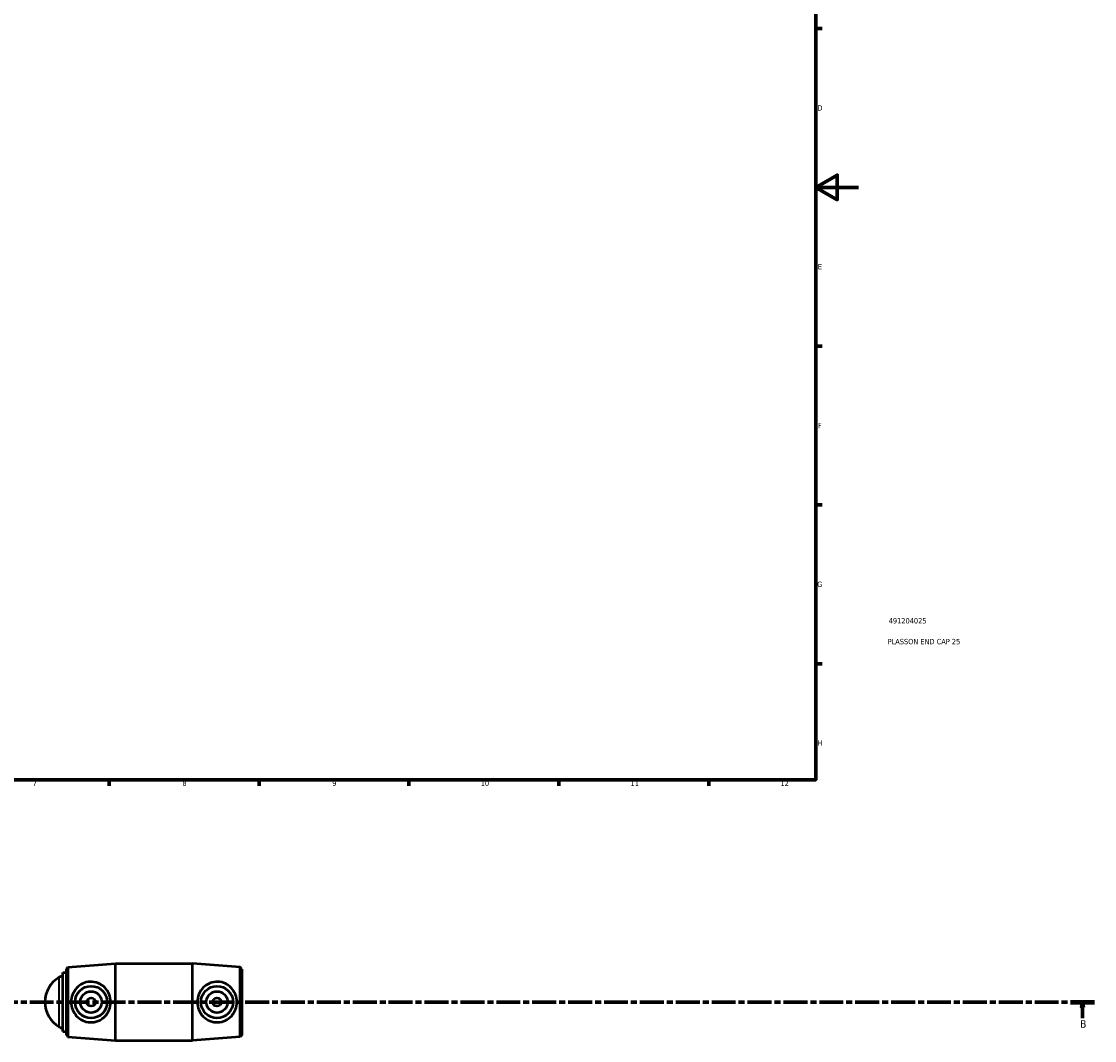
# Model space of a CAD drawing. Header units: millimetres. Extents: x -50 to 1049, y -102 to 861.
# Tile 2 of 4: x 450 to 951, y -102 to 375. Entities that reach past the tile are written whole.
import ezdxf

# ---------------------------------------------------------------- set-up
doc = ezdxf.new("R2010")
doc.units = ezdxf.units.MM
doc.linetypes.add('CHAIN', pattern=[0.3543, 0.2362, -0.0295, 0.0591, -0.0295])
for name, color, linetype, lineweight in [('Border (ISO)', 7, 'Continuous', 70), ('Section Line (ISO)', 7, 'CHAIN', 70), ('Title (ISO)', 7, 'Continuous', 50), ('Visible (ISO)', 7, 'Continuous', 50), ('Visible Narrow (ISO)', 7, 'Continuous', 35)]:
    doc.layers.add(name, color=color, linetype=linetype, lineweight=lineweight)
doc.styles.add('Label Text (ISO)', font='tahoma.ttf')
doc.styles.add('Note Text (ISO)', font='tahoma.ttf')

# ---------------------------------------------------------------- blocks, each defined once
blk = doc.blocks.new('Borders Default Border')
at = {"layer": 'Border (ISO)'}
for p, q in [((821, 371.25), (823.9, 371.25)), ((821, 222.75), (823.9, 222.75)), ((821, 148.5), (823.9, 148.5)), ((821, 74.25), (823.9, 74.25)), ((490.58, 20), (490.58, 17.1)), ((560.67, 20), (560.67, 17.1)), ((630.75, 20), (630.75, 17.1)), ((700.83, 20), (700.83, 17.1)), ((770.92, 20), (770.92, 17.1))]:
    blk.add_line(p, q, dxfattribs=at)
at = {"layer": 'Border (ISO)', "flags": 128}
for points in [[(20, 20), (20, 574), (821, 574), (821, 20), (20, 20)], [(841, 297), (821, 297), (831, 302.77), (831, 291.23), (821, 297)]]:
    blk.add_lwpolyline(points, dxfattribs=at)
at = {"layer": 'Border (ISO)', "color": 232, "true_color": 0xca0064, "char_height": 2.5, "attachment_point": 7, "style": 'Note Text (ISO)'}
for s, insert in [('D', (821.73, 332.88)), ('E', (821.94, 258.63)), ('F', (822, 184.38)), ('G', (821.61, 110.08)), ('H', (821.74, 35.88)), ('7', (454.77, 17.1)), ('8', (524.81, 17.04)), ('9', (594.88, 17.05)), ('10', (664.29, 17.05)), ('11', (734.37, 17.1)), ('12', (804.46, 17.1))]:
    blk.add_mtext(s, dxfattribs=dict(at, insert=insert))
blk = doc.blocks.new('Title Blocks ISO')
at = {"layer": 'Title (ISO)', "color": 232, "true_color": 0xca0064, "style": 'Note Text (ISO)'}
for tag, p in [('PART_NUMBER_001', (34.09, 73.08)), ('DESCRIPTION_001', (33.58, 63.35))]:
    blk.add_attdef(tag, p, '', height=2.5, dxfattribs=at)
blk = doc.blocks.new('2dTransSection0')
at = {"layer": 'Section Line (ISO)', "linetype": 'CHAIN', "ltscale": 47.374752}
blk.add_line((168.06, -83.97), (951.34, -83.97), dxfattribs=at)
at = {"layer": 'Section Line (ISO)', "linetype": 'Continuous', "lineweight": 140}
blk.add_line((940.16, -83.97), (951.34, -83.97), dxfattribs=at)
at = {"layer": 'Section Line (ISO)', "linetype": 'Continuous'}
for p, q in [((945.75, -83.97), (945.25, -86.47)), ((945.75, -86.47), (945.75, -83.97)), ((946.25, -86.47), (945.75, -83.97)), ((945.25, -86.47), (946.25, -86.47)), ((945.75, -91.47), (945.75, -86.47))]:
    blk.add_line(p, q, dxfattribs=at)
at = {"layer": 'Section Line (ISO)', "linetype": 'Continuous', "flags": 128}
blk.add_lwpolyline([(946.25, -86.47), (945.75, -83.97), (945.25, -86.47), (946.25, -86.47)], dxfattribs=at)
at = {"layer": 'Section Line (ISO)'}
blk.add_solid([(946.25, -86.47), (945.75, -83.97), (945.25, -86.47), (946.25, -86.47)], dxfattribs=at)
at = {"layer": 'Section Line (ISO)', "insert": (944.68, -95.97), "char_height": 3.5, "attachment_point": 7, "style": 'Label Text (ISO)'}
blk.add_mtext('B', dxfattribs=at)

msp = doc.modelspace()

# ---------------------------------------------------------------- linework, layer by layer
at = {"layer": 'Visible (ISO)'}
for p, q in [((468.875, -97.721), (468.875, -70.221)), ((468.875, -70.221), (470.531, -70.221)), ((470.531, -68.521), (471.279, -67.713)), ((470.531, -99.421), (470.531, -68.521)), ((471.279, -67.713), (493.531, -65.971)), ((471.279, -67.713), (471.279, -100.23)), ((493.531, -101.971), (493.531, -65.971)), ((493.531, -65.971), (529.531, -65.971)), ((529.531, -101.971), (529.531, -65.971)), ((551.784, -67.713), (529.531, -65.971)), ((551.784, -100.23), (551.784, -67.713)), ((552.531, -68.521), (551.784, -67.713)), ((552.531, -68.521), (552.531, -99.421)), ((468.875, -97.721), (470.531, -97.721)), ((470.531, -99.421), (471.279, -100.23)), ((471.279, -100.23), (493.531, -101.971)), ((551.784, -100.23), (529.531, -101.971)), ((552.531, -99.421), (551.784, -100.23)), ((493.531, -101.971), (529.531, -101.971))]:
    msp.add_line(p, q, dxfattribs=at)
for centre, radius in [((482.091, -83.971), 7.5), ((482.091, -83.971), 5), ((540.971, -83.971), 7.5), ((540.971, -83.971), 5), ((482.091, -83.971), 2), ((540.971, -83.971), 2)]:
    msp.add_circle(centre, radius, dxfattribs=at)
for centre, radius, start, end in [((473.951, -83.971), 13.42, 120.10798, 239.89202), ((470.531, -78.074), 6.602, 104.52578, 120.10798), ((470.531, -89.869), 6.602, 239.89202, 255.47422)]:
    msp.add_arc(centre, radius, start, end, dxfattribs=at)
for points, knots in [([(481.625, -93.455), (480.467, -93.405), (479.258, -93.113), (477.076, -92.08), (476.101, -91.341), (474.569, -89.686), (473.901, -88.649), (473.01, -86.376), (472.787, -85.139), (472.787, -82.804), (473.01, -81.566), (473.901, -79.293), (474.569, -78.256), (476.101, -76.602), (477.076, -75.862), (479.258, -74.829), (480.467, -74.537), (482.899, -74.432), (484.215, -74.66), (486.597, -75.629), (487.667, -76.368), (489.329, -78.051), (490.049, -79.103), (491.02, -81.447), (491.269, -82.74), (491.269, -85.203), (491.02, -86.496), (490.049, -88.839), (489.329, -89.891), (487.667, -91.574), (486.597, -92.314), (484.215, -93.282), (482.899, -93.511), (481.625, -93.455)], [0, 0, 0, 0, 0.3482926, 0.3482926, 0.6965853, 0.6965853, 1.046839, 1.046839, 1.3970928, 1.3970928, 1.7473466, 1.7473466, 2.0976003, 2.0976003, 2.445893, 2.445893, 2.7941856, 2.7941856, 3.1775954, 3.1775954, 3.5610052, 3.5610052, 3.9303956, 3.9303956, 4.2997859, 4.2997859, 4.6691763, 4.6691763, 5.0385667, 5.0385667, 5.4219765, 5.4219765, 5.8053863, 5.8053863, 5.8053863, 5.8053863]), ([(541.438, -93.455), (540.164, -93.511), (538.847, -93.282), (536.465, -92.314), (535.395, -91.574), (533.734, -89.891), (533.013, -88.839), (532.043, -86.496), (531.793, -85.203), (531.793, -82.74), (532.043, -81.447), (533.013, -79.103), (533.734, -78.051), (535.395, -76.368), (536.465, -75.629), (538.847, -74.66), (540.164, -74.432), (542.595, -74.537), (543.804, -74.829), (545.986, -75.862), (546.961, -76.602), (548.494, -78.256), (549.161, -79.293), (550.053, -81.566), (550.276, -82.804), (550.276, -85.139), (550.053, -86.376), (549.161, -88.649), (548.494, -89.686), (546.961, -91.341), (545.986, -92.08), (543.804, -93.113), (542.595, -93.405), (541.438, -93.455)], [0, 0, 0, 0, 0.3834098, 0.3834098, 0.7668196, 0.7668196, 1.13621, 1.13621, 1.5056004, 1.5056004, 1.8749907, 1.8749907, 2.2443811, 2.2443811, 2.6277909, 2.6277909, 3.0112007, 3.0112007, 3.3594933, 3.3594933, 3.707786, 3.707786, 4.0580397, 4.0580397, 4.4082935, 4.4082935, 4.7585473, 4.7585473, 5.108801, 5.108801, 5.4570937, 5.4570937, 5.8053863, 5.8053863, 5.8053863, 5.8053863])]:
    msp.add_open_spline(points, degree=3, knots=knots, dxfattribs=at)
at = {"layer": 'Visible Narrow (ISO)'}
msp.add_line((467.219, -95.437), (467.219, -72.505), dxfattribs=at)

# ---------------------------------------------------------------- block references
msp.add_blockref('Borders Default Border', (0, 0))
msp.add_blockref('Title Blocks ISO', (821, 20)).add_auto_attribs({'PART_NUMBER_001': '491204025', 'DESCRIPTION_001': 'PLASSON END CAP 25'})
at = {"layer": 'Section Line (ISO)'}
msp.add_blockref('2dTransSection0', (0, 0), dxfattribs=at)

doc.saveas('drawing.dxf')
